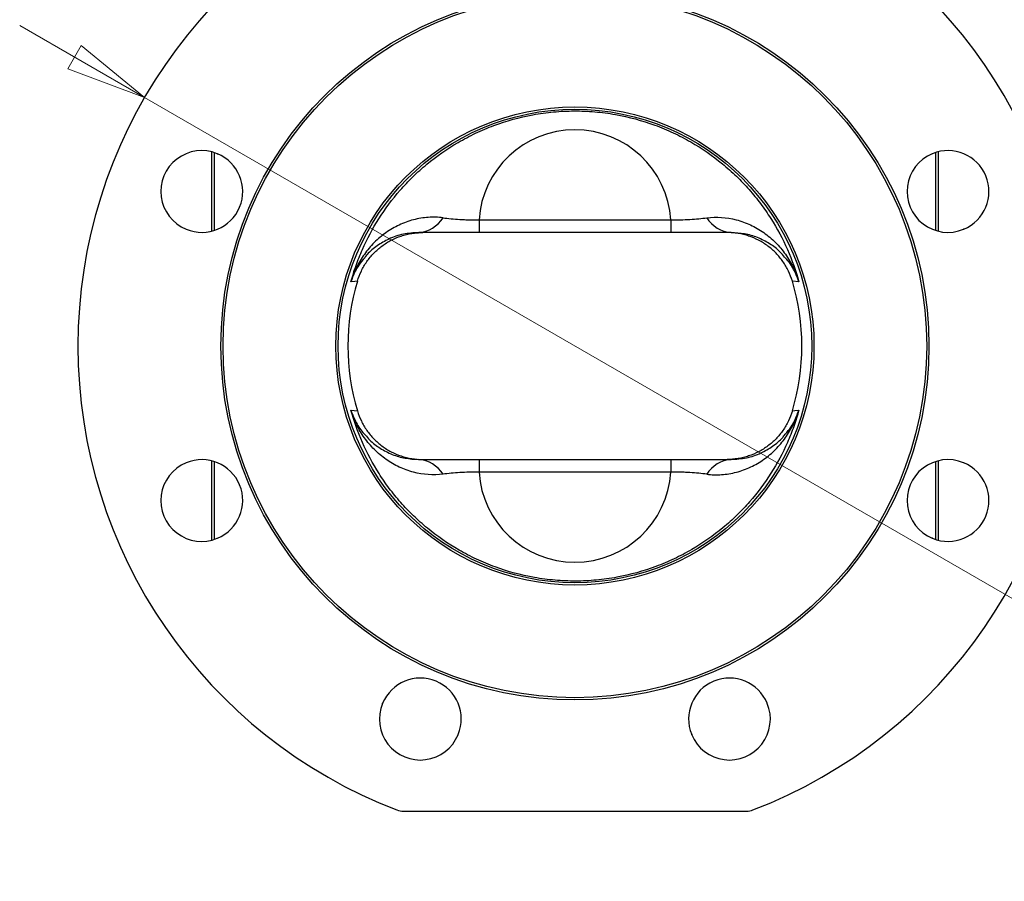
# Model space of a CAD drawing. Header units: millimetres. Extents: x 15 to 415, y 5 to 292.
# Tile 26 of 32: x 259 to 303, y 127 to 165. Entities that reach past the tile are written whole.
import ezdxf

# ---------------------------------------------------------------- set-up
doc = ezdxf.new("R2010")
doc.units = ezdxf.units.MM
doc.styles.add('SLDTEXTSTYLE0', font='TXT', dxfattribs={"width": 0.75})
doc.dimstyles.new('SLDDIMSTYLE3', dxfattribs={"dimtxt": 3.5, "dimasz": 3.556, "dimexe": 0, "dimexo": 0.0625, "dimgap": 0.875, "dimtad": 1, "dimlfac": 5, "dimrnd": 1e-09, "dimzin": 12, "dimdsep": 46, "dimtxsty": 'SLDTEXTSTYLE0', "dimblk1": 'CLOSED', "dimblk2": 'CLOSED', "dimsah": 1, "dimcen": 0, "dimadec": 0, "dimazin": 3, "dimtfac": 1, "dimtofl": 0, "dimtmove": 1, "dimatfit": 3, "dimldrblk": 'CLOSED', "dimfxl": 0, "dimfrac": 2, "dimtolj": 1, "dimtzin": 12, "dimarcsym": 0})

# ---------------------------------------------------------------- blocks, each defined once
blk = doc.blocks.new('_Closed')
at = {"color": 0, "linetype": 'ByBlock', "lineweight": -2}
for p, q in [((-1, 0.166667), (0, 0)), ((-1, 0.166667), (-1, -0.166667)), ((0, 0), (-1, -0.166667)), ((0, 0), (-1, 0))]:
    blk.add_line(p, q, dxfattribs=at)
blk = doc.blocks.new('_D_3')
at = {"color": 7, "linetype": 'Continuous', "lineweight": 18}
for q in [(259.453, 164.286), (322.116, 128.096)]:
    blk.add_line((264.951, 161.11), q, dxfattribs=at)
at = {"color": 7, "linetype": 'Continuous', "lineweight": 18, "xscale": 3.556, "yscale": 3.556, "rotation": 329.9927287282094}
blk.add_blockref('_Closed', (264.951, 161.11), dxfattribs=at)
at = {"color": 7, "linetype": 'Continuous', "lineweight": 18, "insert": (309.6, 140.532), "char_height": 3.5, "attachment_point": 1, "rotation": 330, "style": 'SLDTEXTSTYLE0'}
blk.add_mtext('R109,50', dxfattribs=at)

msp = doc.modelspace()

# ---------------------------------------------------------------- linework, layer by layer
at = {"color": 7, "linetype": 'Continuous', "lineweight": 25}
for p, q in [((267.9174, 155.2216), (267.9174, 158.716)), ((268.1611, 158.6348), (268.1704, 158.631)), ((299.6736, 158.6348), (299.6643, 158.631)), ((299.9174, 158.716), (299.9174, 155.2216)), ((279.692, 155.7164), (288.1427, 155.7164)), ((279.692, 155.7164), (279.692, 155.1601)), ((288.1427, 155.7164), (288.1427, 155.1601)), ((266.7835, 155.3089), (266.7927, 155.305)), ((288.1427, 155.1601), (279.692, 155.1601)), ((301.0512, 155.3089), (301.042, 155.305)), ((293.7864, 152.9857), (293.5006, 153.017)), ((274.0483, 147.3344), (274.3342, 147.3031)), ((266.7835, 145.0113), (266.7927, 145.0151)), ((267.9174, 141.6042), (267.9174, 145.0986)), ((279.692, 145.1601), (279.692, 144.6038)), ((279.692, 145.1601), (288.1427, 145.1601)), ((288.1427, 145.1601), (288.1427, 144.6038)), ((299.9174, 145.0986), (299.9174, 141.6042)), ((301.0512, 145.0113), (301.042, 145.0151)), ((288.1427, 144.6038), (279.692, 144.6038)), ((268.1611, 141.6853), (268.1704, 141.6892)), ((299.6736, 141.6853), (299.6643, 141.6892)), ((275.4426, 134.4039), (275.4464, 134.4131)), ((292.3921, 134.4039), (292.3883, 134.4131)), ((278.7686, 133.0262), (278.7724, 133.0354)), ((289.0661, 133.0262), (289.0623, 133.0354)), ((276.3596, 129.6601), (291.4751, 129.6601))]:
    msp.add_line(p, q, dxfattribs=at)
at = {"color": 8, "linetype": 'Continuous', "lineweight": 25}
for p, q in [((268.0174, 158.6873), (268.0174, 155.2496)), ((299.8174, 155.2496), (299.8174, 158.6873)), ((268.0174, 145.0705), (268.0174, 141.6328)), ((299.8174, 141.6328), (299.8174, 145.0705))]:
    msp.add_line(p, q, dxfattribs=at)
at = {"color": 7, "linetype": 'Continuous', "lineweight": 25, "flags": 128}
for points in [[(274.3342, 153.017), (274.2212, 153.0044), (274.0483, 152.9857)], [(293.5006, 147.3031), (293.6135, 147.3158), (293.7864, 147.3344)]]:
    msp.add_lwpolyline(points, dxfattribs=at)
at = {"color": 7, "linetype": 'Continuous', "lineweight": 25}
for radius in [15.6, 15.5, 10.5346, 10.4347]:
    msp.add_circle((283.9174, 150.1601), radius, dxfattribs=at)
for centre, radius, start, end in [((283.9174, 150.1601), 21.9, 110.98899, 249.01101), ((283.9174, 150.1601), 21.9, 290.98899, 69.01101), ((267.4723, 156.9718), 1.8, 67.5, 247.5), ((267.4815, 156.968), 1.8, 247.5, 67.5), ((300.3532, 156.968), 1.8, 112.5, 292.5), ((300.3624, 156.9718), 1.8, 292.5, 112.5), ((276.9225, 156.5531), 1.3975, 274.5944, 327.86766), ((290.9122, 156.5531), 1.3975, 212.13234, 265.4056), ((283.9174, 150.1601), 10, 163.39957, 196.60043), ((283.9174, 150.1601), 10, 343.39957, 16.60043), ((267.4723, 143.3483), 1.8, 112.5, 292.5), ((267.4815, 143.3521), 1.8, 292.5, 112.5), ((276.9225, 143.7671), 1.3975, 32.13234, 85.4056), ((290.9122, 143.7671), 1.3975, 94.5944, 147.86766), ((300.3532, 143.3521), 1.8, 67.5, 247.5), ((300.3624, 143.3483), 1.8, 247.5, 67.5), ((277.1094, 133.7243), 1.8, 337.5, 157.5), ((290.7253, 133.7243), 1.8, 22.5, 202.5), ((277.1056, 133.715), 1.8, 157.5, 337.5), ((290.7291, 133.715), 1.8, 202.5, 22.5), ((276.3596, 130.4601), 0.8, 249.01101, 270), ((291.4751, 130.4601), 0.8, 270, 290.98899)]:
    msp.add_arc(centre, radius, start, end, dxfattribs=at)
for centre, start_param, end_param in [((283.9174, 155.4508), 4.7751431, 7.7912275), ((283.9174, 144.8694), 1.6335504, 4.6496349)]:
    msp.add_ellipse(centre, major_axis=(0, 4.2355), ratio=0.9995636, start_param=start_param, end_param=end_param, dxfattribs=at)
for points, knots in [([(274.0483, 152.9857), (274.1144, 153.2273), (274.1897, 153.4677), (274.317, 153.8268), (274.3619, 153.9464), (274.4561, 154.1835), (274.5054, 154.301), (274.7626, 154.884), (275.003, 155.3351), (275.5556, 156.2058), (275.8677, 156.6254), (276.3078, 157.1281), (276.3983, 157.2276), (276.5846, 157.4242), (276.6806, 157.5216), (276.9753, 157.8086), (277.1798, 157.9925), (277.8182, 158.5212), (278.2768, 158.8433), (278.896, 159.2037), (279.0222, 159.2736), (279.2794, 159.409), (279.4106, 159.4746), (279.8071, 159.6622), (280.0768, 159.776), (280.9019, 160.0828), (281.4734, 160.2419), (282.2169, 160.3786), (282.3671, 160.4028), (282.6705, 160.4447), (282.8229, 160.4622), (283.2787, 160.5044), (283.5823, 160.5188), (284.1888, 160.5207), (284.4917, 160.5082), (284.9456, 160.4691), (285.0968, 160.4527), (285.3991, 160.413), (285.5506, 160.3897), (286.3016, 160.2567), (286.8787, 160.0996), (287.5732, 159.8453), (287.7107, 159.7915), (287.9831, 159.6782), (288.1182, 159.6185), (288.5178, 159.4316), (288.7749, 159.2974), (289.5204, 158.8679), (289.9832, 158.5461), (290.5224, 158.1028), (290.6282, 158.012), (290.8344, 157.8279), (290.935, 157.7344), (291.2293, 157.4494), (291.4157, 157.2537), (291.7702, 156.8515), (291.9381, 156.645), (292.2563, 156.2214), (292.4066, 156.0042), (292.8304, 155.3385), (293.0726, 154.883), (293.484, 153.9504), (293.653, 153.4733), (293.7864, 152.9857)], [0, 0, 0, 0, 0.03125, 0.03125, 0.046875, 0.046875, 0.0625, 0.0625, 0.125, 0.125, 0.1875, 0.1875, 0.203125, 0.203125, 0.21875, 0.21875, 0.25, 0.25, 0.3125, 0.3125, 0.328125, 0.328125, 0.34375, 0.34375, 0.375, 0.375, 0.4375, 0.4375, 0.453125, 0.453125, 0.46875, 0.46875, 0.5, 0.5, 0.53125, 0.53125, 0.546875, 0.546875, 0.5625, 0.5625, 0.625, 0.625, 0.640625, 0.640625, 0.65625, 0.65625, 0.6875, 0.6875, 0.75, 0.75, 0.765625, 0.765625, 0.78125, 0.78125, 0.8125, 0.8125, 0.84375, 0.84375, 0.875, 0.875, 0.9375, 0.9375, 1, 1, 1, 1]), ([(278.106, 155.8098), (277.8916, 155.8365), (277.6743, 155.8429), (277.3472, 155.8212), (277.238, 155.8088), (277.0196, 155.7732), (276.9102, 155.7501), (276.6943, 155.6936), (276.5875, 155.6603), (276.3767, 155.5837), (276.2723, 155.5402), (275.9675, 155.3967), (275.7743, 155.2834), (275.409, 155.0246), (275.237, 154.8792), (274.9965, 154.638), (274.9195, 154.5539), (274.7738, 154.3807), (274.7048, 154.2914), (274.5094, 154.016), (274.3946, 153.8223), (274.2462, 153.5181), (274.2007, 153.4143), (274.1387, 153.2554), (274.119, 153.2019), (274.082, 153.0943), (274.0645, 153.0398), (274.0483, 152.9857)], [0, 0, 0, 0, 0.125, 0.125, 0.1875, 0.1875, 0.25, 0.25, 0.3125, 0.3125, 0.375, 0.375, 0.5, 0.5, 0.625, 0.625, 0.6875, 0.6875, 0.75, 0.75, 0.875, 0.875, 0.9375, 0.9375, 0.96875, 0.96875, 1, 1, 1, 1]), ([(278.106, 155.8098), (278.2194, 155.7957), (278.3373, 155.7826), (278.5835, 155.759), (278.7119, 155.7485), (278.9139, 155.7355), (278.9822, 155.7317), (279.121, 155.7252), (279.1915, 155.7225), (279.4037, 155.7163), (279.5469, 155.7148), (279.692, 155.7164)], [0, 0, 0, 0, 0.25, 0.25, 0.5, 0.5, 0.625, 0.625, 0.75, 0.75, 1, 1, 1, 1]), ([(288.1427, 155.7164), (288.2882, 155.7148), (288.4308, 155.7163), (288.7108, 155.7244), (288.8486, 155.7309), (289.1183, 155.7482), (289.2484, 155.7587), (289.4966, 155.7825), (289.6151, 155.7956), (289.7288, 155.8098)], [0, 0, 0, 0, 0.25, 0.25, 0.5, 0.5, 0.75, 0.75, 1, 1, 1, 1]), ([(289.7288, 155.8098), (290.1586, 155.8634), (290.5958, 155.835), (291.1326, 155.6959), (291.2397, 155.6628), (291.4514, 155.5863), (291.5551, 155.5434), (291.8592, 155.401), (292.0528, 155.2882), (292.328, 155.0941), (292.4173, 155.0253), (292.5904, 154.8793), (292.6746, 154.802), (292.9157, 154.5607), (293.0613, 154.3877), (293.3225, 154.0204), (293.4381, 153.8261), (293.5878, 153.5198), (293.6337, 153.415), (293.696, 153.2557), (293.7156, 153.2022), (293.7434, 153.1214), (293.7524, 153.0944), (293.7698, 153.0401), (293.7784, 153.0126), (293.7864, 152.9857)], [0, 0, 0, 0, 0.25, 0.25, 0.3125, 0.3125, 0.375, 0.375, 0.5, 0.5, 0.5625, 0.5625, 0.625, 0.625, 0.75, 0.75, 0.875, 0.875, 0.9375, 0.9375, 0.96875, 0.96875, 0.984375, 0.984375, 1, 1, 1, 1]), ([(274.3342, 153.017), (274.3803, 153.1719), (274.4383, 153.3209), (274.5768, 153.6078), (274.6573, 153.7456), (274.7957, 153.9437), (274.8446, 154.0081), (274.9466, 154.1316), (274.9999, 154.191), (275.1662, 154.3626), (275.286, 154.468), (275.4792, 154.6122), (275.546, 154.658), (275.6819, 154.7434), (275.7513, 154.7831), (275.9633, 154.8937), (276.11, 154.956), (276.3382, 155.0319), (276.416, 155.0544), (276.5724, 155.0927), (276.7297, 155.1247), (276.8888, 155.144), (277.0087, 155.1536), (277.0488, 155.156), (277.1293, 155.1593), (277.1698, 155.1601), (277.2096, 155.1601)], [0, 0, 0, 0, 0.125, 0.125, 0.25, 0.25, 0.3125, 0.3125, 0.375, 0.375, 0.5, 0.5, 0.5625, 0.5625, 0.625, 0.625, 0.75, 0.75, 0.8125, 0.8125, 0.875, 0.9375, 0.9375, 0.96875, 0.96875, 1, 1, 1, 1]), ([(277.0345, 155.1601), (276.8073, 155.1453), (276.3529, 155.1157), (275.7285, 154.9004), (275.1977, 154.5858), (274.8398, 154.2992), (274.6889, 154.0991), (274.6539, 154.0526)], [0, 0, 0, 0, 0.2441105, 0.4882489, 0.7104515, 0.9326847, 1, 1, 1, 1]), ([(279.692, 155.1601), (279.4583, 155.1601), (279.226, 155.1601), (278.8798, 155.1601), (278.7645, 155.1601), (278.5363, 155.1601), (278.4236, 155.1601), (277.8664, 155.1601), (277.4413, 155.1601), (277.0345, 155.1601)], [0, 0, 0, 0, 0.25, 0.25, 0.375, 0.375, 0.5, 0.5, 1, 1, 1, 1]), ([(290.8003, 155.1601), (290.5966, 155.1601), (290.3874, 155.1601), (290.0647, 155.1601), (289.9553, 155.1601), (289.735, 155.1601), (289.6243, 155.1601), (289.0669, 155.1601), (288.6106, 155.1601), (288.1427, 155.1601)], [0, 0, 0, 0, 0.25, 0.25, 0.375, 0.375, 0.5, 0.5, 1, 1, 1, 1]), ([(293.5006, 153.017), (293.4544, 153.1719), (293.3964, 153.3209), (293.2579, 153.6078), (293.1774, 153.7456), (293.039, 153.9437), (292.9901, 154.0081), (292.8881, 154.1316), (292.8349, 154.191), (292.6685, 154.3626), (292.5488, 154.468), (292.3556, 154.6122), (292.2887, 154.658), (292.1528, 154.7434), (292.0835, 154.7831), (291.8714, 154.8937), (291.7247, 154.956), (291.4965, 155.0319), (291.4187, 155.0544), (291.2623, 155.0927), (291.105, 155.1247), (290.946, 155.144), (290.826, 155.1536), (290.7859, 155.156), (290.7055, 155.1593), (290.6649, 155.1601), (290.6251, 155.1601)], [0, 0, 0, 0, 0.125, 0.125, 0.25, 0.25, 0.3125, 0.3125, 0.375, 0.375, 0.5, 0.5, 0.5625, 0.5625, 0.625, 0.625, 0.75, 0.75, 0.8125, 0.8125, 0.875, 0.9375, 0.9375, 0.96875, 0.96875, 1, 1, 1, 1]), ([(293.1543, 154.0795), (293.0916, 154.1557), (292.9067, 154.3802), (292.505, 154.6768), (291.9793, 154.9513), (291.4001, 155.1259), (291.0002, 155.1487), (290.8003, 155.1601)], [0, 0, 0, 0, 0.1152308, 0.3397489, 0.5642353, 0.7821253, 1, 1, 1, 1]), ([(293.7864, 147.3344), (293.7203, 147.0929), (293.6451, 146.8524), (293.5177, 146.4933), (293.4728, 146.3737), (293.3786, 146.1367), (293.3293, 146.0191), (293.0721, 145.4362), (292.8317, 144.9851), (292.2791, 144.1144), (291.967, 143.6948), (291.5269, 143.192), (291.4364, 143.0926), (291.2501, 142.896), (291.1541, 142.7986), (290.8595, 142.5116), (290.6549, 142.3277), (290.0165, 141.799), (289.5579, 141.4769), (288.9387, 141.1165), (288.8125, 141.0466), (288.5553, 140.9111), (288.4241, 140.8455), (288.0276, 140.6579), (287.7579, 140.5442), (286.9328, 140.2373), (286.3613, 140.0782), (285.6178, 139.9416), (285.4676, 139.9174), (285.1642, 139.8755), (285.0118, 139.858), (284.556, 139.8158), (284.2524, 139.8014), (283.6459, 139.7995), (283.343, 139.812), (282.8891, 139.8511), (282.7379, 139.8675), (282.4356, 139.9071), (282.2841, 139.9305), (281.5331, 140.0634), (280.956, 140.2206), (280.2615, 140.4749), (280.124, 140.5286), (279.8516, 140.642), (279.7165, 140.7016), (279.3169, 140.8885), (279.0598, 141.0228), (278.3143, 141.4522), (277.8515, 141.7741), (277.3124, 142.2174), (277.2065, 142.3081), (277.0003, 142.4922), (276.8998, 142.5858), (276.6054, 142.8707), (276.419, 143.0664), (276.0646, 143.4686), (275.8966, 143.6752), (275.5784, 144.0987), (275.4281, 144.316), (275.0043, 144.9816), (274.7621, 145.4372), (274.3507, 146.3698), (274.1817, 146.8468), (274.0483, 147.3344)], [0, 0, 0, 0, 0.03125, 0.03125, 0.046875, 0.046875, 0.0625, 0.0625, 0.125, 0.125, 0.1875, 0.1875, 0.203125, 0.203125, 0.21875, 0.21875, 0.25, 0.25, 0.3125, 0.3125, 0.328125, 0.328125, 0.34375, 0.34375, 0.375, 0.375, 0.4375, 0.4375, 0.453125, 0.453125, 0.46875, 0.46875, 0.5, 0.5, 0.53125, 0.53125, 0.546875, 0.546875, 0.5625, 0.5625, 0.625, 0.625, 0.640625, 0.640625, 0.65625, 0.65625, 0.6875, 0.6875, 0.75, 0.75, 0.765625, 0.765625, 0.78125, 0.78125, 0.8125, 0.8125, 0.84375, 0.84375, 0.875, 0.875, 0.9375, 0.9375, 1, 1, 1, 1]), ([(278.106, 144.5104), (277.6761, 144.4568), (277.2389, 144.4851), (276.7021, 144.6242), (276.595, 144.6574), (276.3833, 144.7338), (276.2796, 144.7768), (275.9755, 144.9192), (275.7819, 145.0319), (275.5067, 145.226), (275.4174, 145.2949), (275.2443, 145.4408), (275.1601, 145.5182), (274.9191, 145.7595), (274.7734, 145.9325), (274.5122, 146.2997), (274.3966, 146.4941), (274.247, 146.8004), (274.201, 146.9052), (274.1388, 147.0644), (274.1191, 147.1179), (274.0913, 147.1987), (274.0823, 147.2258), (274.0649, 147.28), (274.0563, 147.3076), (274.0483, 147.3344)], [0, 0, 0, 0, 0.25, 0.25, 0.3125, 0.3125, 0.375, 0.375, 0.5, 0.5, 0.5625, 0.5625, 0.625, 0.625, 0.75, 0.75, 0.875, 0.875, 0.9375, 0.9375, 0.96875, 0.96875, 0.984375, 0.984375, 1, 1, 1, 1]), ([(274.3342, 147.3031), (274.3803, 147.1483), (274.4383, 146.9993), (274.5768, 146.7124), (274.6573, 146.5745), (274.7957, 146.3764), (274.8446, 146.3121), (274.9466, 146.1886), (274.9999, 146.1291), (275.1662, 145.9575), (275.286, 145.8521), (275.4792, 145.708), (275.546, 145.6621), (275.6819, 145.5768), (275.7513, 145.5371), (275.9633, 145.4265), (276.11, 145.3642), (276.3382, 145.2883), (276.416, 145.2658), (276.5724, 145.2274), (276.7297, 145.1955), (276.8888, 145.1762), (277.0087, 145.1665), (277.0488, 145.1641), (277.1293, 145.1609), (277.1698, 145.1601), (277.2096, 145.1601)], [0, 0, 0, 0, 0.125, 0.125, 0.25, 0.25, 0.3125, 0.3125, 0.375, 0.375, 0.5, 0.5, 0.5625, 0.5625, 0.625, 0.625, 0.75, 0.75, 0.8125, 0.8125, 0.875, 0.9375, 0.9375, 0.96875, 0.96875, 1, 1, 1, 1]), ([(289.7288, 144.5104), (289.9432, 144.4836), (290.1604, 144.4772), (290.4875, 144.4989), (290.5967, 144.5114), (290.8152, 144.5469), (290.9245, 144.5701), (291.1404, 144.6265), (291.2472, 144.6598), (291.4581, 144.7365), (291.5624, 144.78), (291.8672, 144.9235), (292.0605, 145.0368), (292.4257, 145.2955), (292.5977, 145.4409), (292.8382, 145.6821), (292.9152, 145.7663), (293.061, 145.9394), (293.13, 146.0287), (293.3253, 146.3041), (293.4401, 146.4978), (293.5885, 146.8021), (293.634, 146.9058), (293.6961, 147.0647), (293.7157, 147.1182), (293.7527, 147.2258), (293.7702, 147.2804), (293.7864, 147.3344)], [0, 0, 0, 0, 0.125, 0.125, 0.1875, 0.1875, 0.25, 0.25, 0.3125, 0.3125, 0.375, 0.375, 0.5, 0.5, 0.625, 0.625, 0.6875, 0.6875, 0.75, 0.75, 0.875, 0.875, 0.9375, 0.9375, 0.96875, 0.96875, 1, 1, 1, 1]), ([(293.5006, 147.3031), (293.4544, 147.1483), (293.3964, 146.9993), (293.2579, 146.7124), (293.1774, 146.5745), (293.039, 146.3764), (292.9901, 146.3121), (292.8881, 146.1886), (292.8349, 146.1291), (292.6685, 145.9575), (292.5488, 145.8521), (292.3556, 145.708), (292.2887, 145.6621), (292.1528, 145.5768), (292.0835, 145.5371), (291.8714, 145.4265), (291.7247, 145.3642), (291.4965, 145.2883), (291.4187, 145.2658), (291.2623, 145.2274), (291.105, 145.1955), (290.946, 145.1762), (290.826, 145.1665), (290.7859, 145.1641), (290.7055, 145.1609), (290.6649, 145.1601), (290.6251, 145.1601)], [0, 0, 0, 0, 0.125, 0.125, 0.25, 0.25, 0.3125, 0.3125, 0.375, 0.375, 0.5, 0.5, 0.5625, 0.5625, 0.625, 0.625, 0.75, 0.75, 0.8125, 0.8125, 0.875, 0.9375, 0.9375, 0.96875, 0.96875, 1, 1, 1, 1]), ([(274.6805, 146.2407), (274.7432, 146.1645), (274.9281, 145.9399), (275.3297, 145.6434), (275.8555, 145.3689), (276.4346, 145.1942), (276.8345, 145.1715), (277.0345, 145.1601)], [0, 0, 0, 0, 0.1152308, 0.3397489, 0.5642353, 0.7821253, 1, 1, 1, 1]), ([(290.8003, 145.1601), (291.0274, 145.1749), (291.4818, 145.2045), (292.1062, 145.4197), (292.637, 145.7344), (292.995, 146.021), (293.1458, 146.2211), (293.1809, 146.2676)], [0, 0, 0, 0, 0.2441105, 0.4882489, 0.7104515, 0.9326847, 1, 1, 1, 1]), ([(277.0345, 145.1601), (277.2381, 145.1601), (277.4473, 145.1601), (277.77, 145.1601), (277.8794, 145.1601), (278.0997, 145.1601), (278.2105, 145.1601), (278.7678, 145.1601), (279.2242, 145.1601), (279.692, 145.1601)], [0, 0, 0, 0, 0.25, 0.25, 0.375, 0.375, 0.5, 0.5, 1, 1, 1, 1]), ([(288.1427, 145.1601), (288.3764, 145.1601), (288.6087, 145.1601), (288.9549, 145.1601), (289.0702, 145.1601), (289.2984, 145.1601), (289.4112, 145.1601), (289.9683, 145.1601), (290.3935, 145.1601), (290.8003, 145.1601)], [0, 0, 0, 0, 0.25, 0.25, 0.375, 0.375, 0.5, 0.5, 1, 1, 1, 1]), ([(279.692, 144.6038), (279.5465, 144.6054), (279.4039, 144.6038), (279.1239, 144.5958), (278.9862, 144.5892), (278.7165, 144.572), (278.5864, 144.5614), (278.3381, 144.5377), (278.2196, 144.5245), (278.106, 144.5104)], [0, 0, 0, 0, 0.25, 0.25, 0.5, 0.5, 0.75, 0.75, 1, 1, 1, 1]), ([(289.7288, 144.5104), (289.6153, 144.5245), (289.4975, 144.5376), (289.2512, 144.5612), (289.1228, 144.5716), (288.9208, 144.5846), (288.8525, 144.5884), (288.7137, 144.595), (288.6432, 144.5977), (288.431, 144.6038), (288.2878, 144.6054), (288.1427, 144.6038)], [0, 0, 0, 0, 0.25, 0.25, 0.5, 0.5, 0.625, 0.625, 0.75, 0.75, 1, 1, 1, 1])]:
    msp.add_open_spline(points, degree=3, knots=knots, dxfattribs=at)
at = {"color": 8, "linetype": 'Continuous', "lineweight": 25}
for points, knots in [([(274.6539, 154.0526), (274.562, 153.9436), (274.3407, 153.6807), (274.1617, 153.3096), (274.0707, 153.0565), (274.0489, 152.9877), (274.0483, 152.9857)], [0, 0, 0, 0, 0.3414116, 0.8231277, 0.9948722, 1, 1, 1, 1]), ([(293.7864, 152.9857), (293.7858, 152.9877), (293.7478, 153.1078), (293.6297, 153.4073), (293.4281, 153.7826), (293.2232, 154.0048), (293.1543, 154.0795)], [0, 0, 0, 0, 0.0049769, 0.2994649, 0.7645932, 1, 1, 1, 1]), ([(274.0483, 147.3344), (274.0489, 147.3324), (274.0869, 147.2124), (274.205, 146.9128), (274.4066, 146.5376), (274.6116, 146.3153), (274.6805, 146.2407)], [0, 0, 0, 0, 0.0049769, 0.2994649, 0.7645932, 1, 1, 1, 1]), ([(293.1809, 146.2676), (293.2727, 146.3766), (293.4941, 146.6394), (293.673, 147.0106), (293.764, 147.2636), (293.7858, 147.3324), (293.7864, 147.3344)], [0, 0, 0, 0, 0.3414116, 0.8231277, 0.9948722, 1, 1, 1, 1])]:
    msp.add_open_spline(points, degree=3, knots=knots, dxfattribs=at)

# ---------------------------------------------------------------- dimensions: what is measured, and where the dimension line sits
at = {"color": 7, "linetype": 'Continuous', "lineweight": 18}
dim = msp.add_radius_dim(center=(283.9174, 150.1601), mpoint=(264.9514, 161.1101), dimstyle='SLDDIMSTYLE3', dxfattribs=at)
dim.commit()
dim.dimension.update_dxf_attribs({"geometry": '_D_3', "text_midpoint": (314.8274, 132.3142), "dimtype": 164})

doc.saveas('drawing.dxf')
